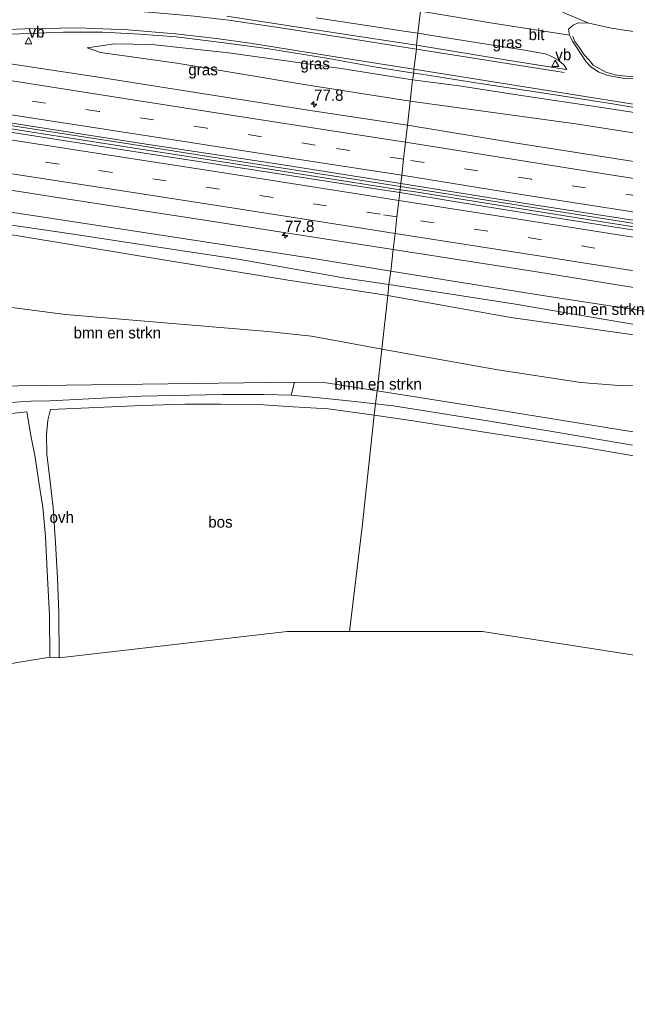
# Model space of a CAD drawing. Header units: millimetres. Extents: x 180000 to 190000, y 466229 to 468626.
# Tile 189 of 202: x 189289 to 189422, y 466269 to 466486. Entities that reach past the tile are written whole.
import ezdxf
from ezdxf.enums import TextEntityAlignment as Align

# ---------------------------------------------------------------- set-up
doc = ezdxf.new("R2010")
doc.units = ezdxf.units.MM
doc.linetypes.add('39strp', pattern=[12, 3, -9])
for name, color, linetype, lineweight in [('af-bs-rasterhekwerk', 8, 'hekwerk', 18), ('as-bs-kilometr', 13, 'Continuous', 18), ('bp-b5-bomenstruiken', 93, 'Continuous', 18), ('bp-b5-bos', 93, 'Continuous', 18), ('bp-b5-grasland', 93, 'Continuous', 18), ('gr-bs-geleiderail', 213, 'geleiderail', 18), ('gw-bs-insteekwatergang', 93, 'Continuous', 18), ('gw-bs-kruinlijn', 93, 'Continuous', 18), ('gw-bs-teenlijn', 93, 'Continuous', 18), ('kd-bs-opnamedtmgrens', 173, 'Continuous', 18), ('mk-bs-39streep 0.15', 8, '39strp', 18), ('mk-bs-streep 0.15', 8, 'Continuous', 18), ('og-bs-hulpgeometrie', 53, 'Continuous', 18), ('vh-b5-verh_soort', 8, 'Continuous', 18), ('wh-bs-greppel', 133, 'greppel', 18), ('wm-bs-overig', 8, 'Continuous', 18), ('wm-bs-verkeersbord', 8, 'Continuous', 18)]:
    doc.layers.add(name, color=color, linetype=linetype, lineweight=lineweight)
doc.styles.add('rtw_iso', font='iso-rtw.shx')
doc.linetypes.add('geleiderail', pattern='A,2,-1,[175,RTW.shx,S=0.5,R=0,X=0,Y=0],-1', length=4)
doc.linetypes.add('greppel', pattern='A,25.5,-0.01,[14,RTW.shx,S=1,R=0,X=0,Y=0],1,[14,RTW.shx,S=1,R=0,X=0,Y=0],1,[14,RTW.shx,S=1,R=0,X=0,Y=0],1,[14,RTW.shx,S=1,R=0,X=0,Y=0],1,[14,RTW.shx,S=1,R=0,X=0,Y=0],0.5,-0.01', length=30.02)
doc.linetypes.add('hekwerk', pattern='A,7,-1.5,[1,RTW.shx,S=0.75,R=0,X=0,Y=0],-1.5', length=10)

# ---------------------------------------------------------------- blocks, each defined once
blk = doc.blocks.new('verkeersbord')
for p, q in [((0, 0.75), (-0.75, -0.625)), ((0.75, -0.625), (0, 0.75)), ((-0.75, -0.625), (0.75, -0.625))]:
    blk.add_line(p, q)
blk = doc.blocks.new('dtbattr')
at = {"style": 'rtw_iso'}
blk.add_attdef('TAG', (0.59, 0.87), '', height=2.5, dxfattribs=at)
blk = doc.blocks.new('dtbattr-r')
at = {"style": 'rtw_iso'}
blk.add_attdef('TAG', text='', height=2.5, dxfattribs=at).set_placement((0, 0), align=Align.MIDDLE_CENTER)
blk = doc.blocks.new('d33az_ACAD_1_FMEBLOCK36')
at = {"layer": 'bp-b5-grasland'}
for points in [[(-76.78, 18.52, 41.4), (-53.14, 14.58, 41.43), (-52.48, 14.63, 41.44), (-42.25, 12.83, 41.52), (-21.76, 9.58, 41.56), (-2.88, 6.55, 41.7), (1.98, 5.83, 41.72), (3.31, 5.77, 41.68), (4.26, 5.85, 41.68), (5.72, 6.05, 41.66), (6.93, 6.36, 41.64), (8.41, 7, 41.63), (9.97, 7.83, 41.62), (13.89, 10.21, 41.58), (15.83, 11.67, 41.52), (18.92, 13.7, 41.5), (21.38, 14.66, 41.48), (23.68, 15.05, 41.44), (25.76, 15.13, 41.43), (27.65, 14.96, 41.39), (28.77, 14.73, 41.35), (27.95, 11.05, 41.39), (30.59, 10.53, 41.39), (31.32, 14.17, 41.25), (31.79, 14.06, 41.22), (39.06, 11.2, 41.2), (50.36, 6.69, 41.12), (62.85, 1.88, 41.07), (74.25, -2.68, 41.02), (86.5, -7.39, 40.98), (102.02, -13.57, 41.04), (121.19, -21.1, 41.04), (120.23, -25.18, 41.13), (113.52, -24.05, 41.11), (91.57, -20.51, 41.09), (63.2, -15.88, 41.12), (30.9, -10.69, 41.14), (8.69, -7.13, 41.07), (-23.5, -1.96, 41.06), (-48.69, 2.06, 41.04), (-72.62, 5.9, 41.06), (-97.52, 9.75, 41.06), (-121.19, 13.68, 41.1), (-120.59, 18.95, 40.86), (-83.52, 13.86, 40.87), (-61.09, 10.34, 40.82), (-42.05, 7.28, 40.8), (-23.12, 4.44, 40.81), (-7.89, 2.16, 40.77), (3.02, 0.67, 40.82), (15.12, -0.56, 40.79), (22.8, -1.52, 40.86), (29.5, -1.37, 41.02), (36.86, -0.92, 41.02), (38.47, 0.22, 41.03), (38.79, 2.22, 41.07), (38.4, 3.04, 41.23), (26.12, 5.31, 41.28), (19.85, 5.17, 41.25), (13.72, 5.29, 41.25), (4.98, 5.26, 41.6), (-9.33, 6.63, 41.59), (-25.37, 9.18, 41.52), (-44.24, 12.27, 41.45), (-60.03, 14.76, 41.33), (-78.8, 17.66, 41.38), (-96.55, 20.31, 41.39), (-109.76, 22.36, 41.35), (-120.05, 23.69, 41.4), (-119.78, 25.18, 41.42), (-118.06, 24.94, 41.33), (-107.01, 23.19, 41.35), (-90.06, 20.56, 41.38)], [(86.07, -14.54, 41.09), (88.77, -14.61, 41.06), (89.32, -12.7, 40.98), (88.47, -11.52, 40.94), (85.84, -10.38, 40.9), (79.04, -8.45, 40.89), (75.66, -7.56, 40.9), (71.97, -5.74, 40.91), (62.82, -2.78, 41.09), (61.64, -4.09, 41.11), (61.6, -4.31, 41.11), (61.89, -6.22, 41.12), (65.82, -8.82, 41.01), (69.96, -10.46, 40.96), (73.79, -11.24, 40.99), (78.4, -12.22, 40.99)]]:
    blk.add_polyline3d(points, close=True, dxfattribs=at)
blk = doc.blocks.new('hecto')
for p, q in [((0, 0.625), (-0.625, 0)), ((0, -0.625), (0, 0.625)), ((-0.625, 0), (0.625, 0)), ((0.625, 0), (0, -0.625))]:
    blk.add_line(p, q)

msp = doc.modelspace()

# ---------------------------------------------------------------- linework, layer by layer
at = {"layer": 'af-bs-rasterhekwerk'}
for points in [[(189367.49, 466404.12, 44.39), (189355.86, 466405.96, 44.53), (189349.25, 466406.05, 44.73), (189326.96, 466405.75, 44.98), (189293.33, 466405.32, 45.58), (189267.79, 466404.99, 45.9)], [(189367.49, 466404.12, 44.39), (189390.31, 466400.51, 44.12), (189423.06, 466395.28, 44.09), (189447.7, 466391.34, 44.36), (189471.54, 466387.5, 45), (189493.56, 466384.01, 45.06), (189513.05, 466380.87, 44.26), (189526.95, 466378.63, 44), (189549.53, 466374.95, 43.74)]]:
    msp.add_polyline3d(points, dxfattribs=at)
at = {"layer": 'bp-b5-bomenstruiken'}
for points in [[(189282.31, 466441.36, 40.53), (189300.04, 466438.82, 40.57), (189318.76, 466435.96, 40.5), (189336.84, 466433.22, 40.7), (189360.5, 466429.05, 40.43), (189370.13, 466427.66, 40.49), (189369.9, 466425.22, 40.82), (189347.42, 466428.65, 40.85), (189314.04, 466434.07, 40.83), (189288.29, 466438.36, 40.89)], [(189288.29, 466438.36, 40.89), (189314.04, 466434.07, 40.83), (189347.42, 466428.65, 40.85), (189369.9, 466425.22, 40.82), (189368.55, 466413.38, 44.19), (189359.88, 466414.94, 44.41), (189353.01, 466416.24, 44.42), (189343.41, 466417.28, 44.1), (189298.74, 466421.03, 44.9), (189281.78, 466423.22, 45.2)], [(189423.06, 466395.28, 44.09), (189390.31, 466400.51, 44.12), (189367.49, 466404.12, 44.39), (189368.55, 466413.38, 44.19), (189394.12, 466408.8, 43.55), (189412.47, 466405.99, 43.54), (189421.77, 466405.22, 43.51), (189425.76, 466405.34, 43.46)], [(189423.88, 466392.17, 43.96), (189407.46, 466394.92, 43.96), (189391.87, 466397.51, 44.05), (189379.87, 466399.41, 44.12), (189371.07, 466400.83, 44.22), (189367.17, 466401.27, 44.29), (189367.49, 466404.12, 44.39), (189390.31, 466400.51, 44.12), (189423.06, 466395.28, 44.09)]]:
    msp.add_polyline3d(points, dxfattribs=at)
for points in [[(189449.99, 466414.98, 40.33), (189451.2, 466412.67, 40.89), (189397, 466420.31, 40.83), (189369.9, 466425.22, 40.82), (189370.13, 466427.66, 40.49), (189398.05, 466423.27, 40.5), (189424.26, 466418.81, 40.36)], [(189368.55, 466413.38, 44.19), (189367.49, 466404.12, 44.39), (189355.86, 466405.96, 44.53), (189349.25, 466406.05, 44.73), (189326.96, 466405.75, 44.98), (189293.33, 466405.32, 45.58), (189267.79, 466404.99, 45.9), (189238.23, 466416.15, 45.49), (189239.56, 466421.49, 45.55), (189240.2, 466424.96, 45.56), (189240.27, 466425.65, 45.27), (189250.95, 466425.82, 45.17), (189281.78, 466423.22, 45.2), (189298.74, 466421.03, 44.9), (189343.41, 466417.28, 44.1), (189353.01, 466416.24, 44.42), (189359.88, 466414.94, 44.41)], [(189464.66, 466406.76, 41.08), (189473.07, 466405.35, 41.35), (189476.29, 466404.32, 41.46), (189480.01, 466401.85, 42.06), (189480.23, 466400.5, 43.05), (189482.43, 466396.14, 44.61), (189483.7, 466394.65, 44.98), (189469.77, 466397.49, 44.65), (189459.66, 466400.39, 44.25), (189451.84, 466402.84, 44.08), (189445.82, 466405.35, 43.95), (189440.62, 466406.25, 43.9), (189435.75, 466406.17, 43.81), (189431.22, 466405.88, 43.46), (189425.76, 466405.34, 43.46), (189421.77, 466405.22, 43.51), (189412.47, 466405.99, 43.54), (189394.12, 466408.8, 43.55), (189368.55, 466413.38, 44.19), (189369.9, 466425.22, 40.82), (189397, 466420.31, 40.83), (189451.2, 466412.67, 40.89), (189455.57, 466410.51, 40.87), (189460.64, 466408.38, 40.95)], [(189367.49, 466404.12, 44.39), (189367.17, 466401.27, 44.29), (189362.59, 466401.8, 44.38), (189355.52, 466402.56, 44.42), (189348.54, 466403.19, 44.43), (189349.25, 466406.05, 44.73), (189355.86, 466405.96, 44.53)]]:
    msp.add_polyline3d(points, close=True, dxfattribs=at)
at = {"layer": 'bp-b5-bos'}
for points in [[(189295.28, 466345.34, 45.92), (189262.24, 466339.92, 46.81), (189259.65, 466361.89, 46.46), (189259.26, 466367.23, 46.46), (189259.18, 466370.74, 46.48), (189259.46, 466374.52, 46.48), (189260.11, 466378.78, 46.29), (189260.9, 466383.4, 46.31), (189262.13, 466389.47, 46.13), (189263.12, 466392.73, 46.15), (189263.98, 466394.61, 46.15), (189264.98, 466396.02, 45.9), (189274.54, 466397.65, 45.76), (189276.54, 466397.92, 45.74), (189276.91, 466397.96, 45.73), (189282.65, 466398.73, 45.67), (189290.2, 466399.53, 45.51), (189291.13, 466394.29, 45.63), (189292.1, 466389.49, 45.62), (189292.89, 466383.96, 45.92), (189293.74, 466378.48, 46), (189294.38, 466371.99, 45.86), (189294.75, 466364.3, 45.76), (189295.26, 466354.56, 45.81)], [(189347.65, 466350.99, 44.88), (189297.37, 466345.18, 45.92), (189297.32, 466355.07, 45.85), (189297.02, 466362.76, 45.67), (189296.58, 466370.61, 45.69), (189296.03, 466378.3, 45.86), (189295.27, 466384.75, 45.86), (189294.66, 466390.15, 45.63), (189294.55, 466394.41, 45.61), (189294.85, 466397.67, 45.54), (189295.44, 466400.03, 45.54), (189315.65, 466400.89, 45.04), (189325.12, 466401.2, 44.75), (189332.99, 466401.21, 44.67), (189341.36, 466401.16, 44.34), (189348.96, 466400.65, 44.31), (189356.71, 466400.14, 44.17), (189364.22, 466399.14, 44.09), (189366.88, 466398.75, 44.08), (189364.2, 466374.11, 44.23), (189361.43, 466351, 44.81)]]:
    msp.add_polyline3d(points, close=True, dxfattribs=at)
msp.add_polyline3d([(189459.17, 466340.33, 44.62), (189390.77, 466351.02, 44.65), (189361.43, 466351, 44.81), (189364.2, 466374.11, 44.23), (189366.88, 466398.75, 44.08), (189375.45, 466397.53, 44.02), (189391.63, 466394.95, 43.9), (189412.9, 466391.72, 43.91), (189433.62, 466388.21, 44.1)], dxfattribs=at)
at = {"layer": 'bp-b5-grasland'}
for points in [[(189372.72, 466449.95, 41.34), (189372.49, 466447.91, 41.3), (189367.12, 466448.72, 41.3), (189341.14, 466452.83, 41.3), (189313.31, 466457.07, 41.32), (189284.73, 466461.52, 41.31), (189251.53, 466466.66, 41.32), (189223.11, 466470.95, 41.41), (189196.69, 466475.11, 41.46), (189170.16, 466478.87, 41.54), (189140.62, 466483.36, 41.7), (189114.9, 466487.25, 41.74), (189084.7, 466491.74, 41.91), (189054.69, 466496.25, 42.09), (189054.46, 466498.33, 42.13), (189076.96, 466495.03, 41.97), (189109.93, 466490.29, 41.88), (189135.04, 466486.39, 41.75), (189172.92, 466480.89, 41.62), (189219.32, 466473.54, 41.44), (189253.16, 466468.41, 41.36), (189286.07, 466463.43, 41.32), (189316.53, 466458.63, 41.3), (189345.84, 466454.2, 41.33)], [(189424.17, 466473.09, 41.56), (189422.62, 466473.04, 41.55), (189420.46, 466473.37, 41.55), (189418.45, 466473.74, 41.55), (189416.41, 466474.51, 41.51), (189414.61, 466475.75, 41.54), (189413.6, 466476.76, 41.58), (189410.65, 466481.34, 41.66), (189409.92, 466482.66, 41.67), (189409.77, 466483.97, 41.67), (189410.76, 466484.87, 41.66), (189411.89, 466485.4, 41.64), (189414.23, 466485.35, 41.66), (189419.19, 466484.24, 41.62), (189422.03, 466483.76, 41.6), (189424.18, 466483.5, 41.6), (189434.79, 466482.01, 41.62), (189439.01, 466481.33, 41.63), (189439.38, 466480.9, 41.64), (189436.01, 466478.45, 41.68), (189432.25, 466475.74, 41.64), (189430.34, 466474.62, 41.62), (189428.68, 466473.88, 41.61), (189426.42, 466473.32, 41.6)], [(189408.74, 466476.11, 41.54), (189409.33, 466475.09, 41.52), (189408.75, 466475.19, 41.52), (189396.73, 466477.06, 41.52), (189376.2, 466480.46, 41.52), (189376.5, 466483.09, 41.63), (189379.61, 466482.63, 41.61), (189399.55, 466479.44, 41.57), (189404.61, 466478.53, 41.56), (189406.04, 466477.93, 41.58), (189407.62, 466477.05, 41.55)], [(189375.33, 466472.82, 41.4), (189374.79, 466468.08, 40.86), (189351.38, 466471.82, 40.92), (189323.29, 466476.46, 40.79), (189306.47, 466478.83, 40.87), (189303.51, 466479.88, 40.96), (189309.57, 466480.73, 41.05), (189317.82, 466480.58, 41.13), (189334.74, 466478.81, 41.27), (189359.6, 466475.33, 41.38)], [(189507.24, 466451.52, 41.08), (189518.17, 466447.61, 40.86), (189510.49, 466448.57, 40.79), (189498.39, 466449.8, 40.82), (189487.48, 466451.29, 40.77), (189472.26, 466453.57, 40.81), (189453.32, 466456.41, 40.8), (189434.28, 466459.48, 40.82), (189411.86, 466462.99, 40.87), (189374.79, 466468.08, 40.86), (189375.33, 466472.82, 41.4), (189385.61, 466471.49, 41.35), (189398.83, 466469.44, 41.39), (189416.57, 466466.79, 41.38), (189435.34, 466463.89, 41.33), (189451.13, 466461.4, 41.45), (189470.01, 466458.32, 41.52), (189486.04, 466455.76, 41.59), (189500.36, 466454.39, 41.6)], [(189370.51, 466430.57, 40.93), (189370.13, 466427.66, 40.49), (189360.5, 466429.05, 40.43), (189336.84, 466433.22, 40.7), (189318.76, 466435.96, 40.5), (189300.04, 466438.82, 40.57), (189282.31, 466441.36, 40.53), (189259.77, 466445.25, 40.58), (189250.31, 466446.76, 40.63), (189229.41, 466449.7, 40.65), (189210.83, 466452.45, 40.67), (189187.57, 466455.67, 40.84), (189161.24, 466460.01, 40.96), (189158.05, 466460.55, 41.15), (189158.13, 466461.22, 41.16), (189158.44, 466461.59, 41.16), (189159.22, 466461.9, 41.18), (189163.04, 466461.61, 41.17), (189173.45, 466460.66, 41.17), (189187.89, 466458.58, 41.1), (189243.26, 466450.05, 41.01), (189292.49, 466442.7, 40.99), (189353.45, 466433.33, 40.93)], [(189663.01, 466403.14, 41.28), (189662.92, 466400.99, 41.3), (189631.15, 466406.21, 41.28), (189591.92, 466412.76, 41.3), (189560.03, 466417.93, 41.29), (189529.66, 466422.86, 41.21), (189492.98, 466428.74, 41.24), (189465.45, 466433.14, 41.26), (189436.97, 466437.67, 41.23), (189404.6, 466442.73, 41.22), (189384.06, 466446, 41.21), (189372.49, 466447.91, 41.3), (189372.72, 466449.95, 41.34), (189402.1, 466445.21, 41.27), (189431.11, 466440.71, 41.25), (189457.98, 466436.38, 41.27), (189490.57, 466431.21, 41.26), (189521.3, 466426.29, 41.26), (189553.02, 466421.19, 41.28), (189591.66, 466414.97, 41.25), (189633.51, 466407.97, 41.26)]]:
    msp.add_polyline3d(points, close=True, dxfattribs=at)
for points in [[(189354.04, 466486.54, 41.63), (189373.95, 466483.48, 41.61), (189376.5, 466483.09, 41.63), (189376.2, 466480.46, 41.52), (189352.97, 466484.02, 41.6), (189334.33, 466486.84, 41.51)], [(189286.86, 466482.88, 41.02), (189298.29, 466483.32, 41), (189306.99, 466483.34, 41.05), (189315.06, 466482.92, 41.2), (189323.21, 466482.29, 41.32), (189333.2, 466481.09, 41.39), (189343.21, 466479.72, 41.42), (189356.82, 466477.54, 41.43), (189367.32, 466475.59, 41.41), (189375.59, 466474.31, 41.42), (189375.33, 466472.82, 41.4), (189359.6, 466475.33, 41.38), (189334.74, 466478.81, 41.27), (189317.82, 466480.58, 41.13), (189309.57, 466480.73, 41.05), (189303.51, 466479.88, 40.96), (189306.47, 466478.83, 40.87), (189323.29, 466476.46, 40.79), (189351.38, 466471.82, 40.92), (189374.79, 466468.08, 40.86), (189374.19, 466462.81, 41.1), (189353.27, 466465.94, 41.05), (189328.81, 466469.79, 41.08), (189306.97, 466473.23, 41.08), (189286.1, 466476.39, 41.09)], [(189262.42, 466452.31, 41.1), (189296.07, 466447, 41.06), (189329.39, 466441.85, 41.05), (189358.25, 466437.35, 41.06), (189371.05, 466435.32, 41.06), (189370.51, 466430.57, 40.93), (189353.45, 466433.33, 40.93), (189292.49, 466442.7, 40.99), (189243.26, 466450.05, 41.01)], [(189692.76, 466377.9, 40.81), (189666.24, 466382.19, 40.8), (189637.7, 466387.05, 40.78), (189610.11, 466391.63, 40.77), (189584.84, 466395.45, 40.79), (189558.07, 466400.28, 40.73), (189516.69, 466407.34, 40.85), (189466.05, 466415.71, 40.93), (189403.98, 466425.17, 40.93), (189370.51, 466430.57, 40.93), (189371.05, 466435.32, 41.06), (189403.18, 466430.34, 40.95), (189431.42, 466425.79, 40.97), (189464.93, 466420.49, 41), (189490.68, 466416.38, 41.01), (189523.1, 466411.17, 41.01), (189551.98, 466406.46, 41.02), (189579.5, 466401.97, 41.07), (189610.1, 466396.91, 41.02), (189638.32, 466392.25, 40.97), (189665.19, 466387.82, 41), (189694.92, 466382.95, 41.03)], [(189424.26, 466418.81, 40.36), (189398.05, 466423.27, 40.5), (189370.13, 466427.66, 40.49), (189370.51, 466430.57, 40.93), (189403.98, 466425.17, 40.93), (189466.05, 466415.71, 40.93)], [(189267.79, 466404.99, 45.9), (189293.33, 466405.32, 45.58), (189326.96, 466405.75, 44.98), (189349.25, 466406.05, 44.73), (189348.54, 466403.19, 44.43), (189342.6, 466403.32, 44.46), (189333.4, 466403.31, 44.71), (189315.45, 466402.95, 44.99), (189295.32, 466401.93, 45.48), (189291.1, 466401.9, 45.56), (189286.58, 466401.57, 45.58)]]:
    msp.add_polyline3d(points, dxfattribs=at)
at = {"layer": 'gr-bs-geleiderail'}
for points in [[(188976.43, 466508.57, 43.33), (188991.59, 466506.35, 43.21), (189015.3, 466502.95, 43.06), (189043.1, 466498.88, 43.01), (189066.82, 466495.31, 42.76), (189099.89, 466490.19, 42.65), (189108.59, 466488.72, 42.63), (189111.13, 466488.31, 42.26), (189129.64, 466485.46, 42.28), (189138.17, 466484.31, 42.46), (189172.24, 466479.21, 42.32), (189176.81, 466478.33, 42.37), (189187.26, 466476.78, 42.4), (189208.37, 466473.84, 42.27), (189239.71, 466469.12, 42), (189279.64, 466463.11, 42.07), (189313.45, 466457.78, 41.98), (189343.75, 466453.07, 41.96), (189372.56, 466448.56, 41.98)], [(189372.64, 466449.23, 42.02), (189361, 466451.08, 41.99), (189337.25, 466454.79, 41.91), (189313.61, 466458.5, 41.98), (189288.53, 466462.42, 41.95), (189263.48, 466466.23, 42), (189235.84, 466470.39, 41.98), (189208.48, 466474.5, 42.27), (189200.86, 466475.89, 42.32), (189190.13, 466477.8, 42.37), (189177.15, 466479.84, 42.42), (189172.56, 466480.38, 42.46), (189166.03, 466481.48, 42.42), (189138.01, 466485.72, 42.59), (189134.02, 466486.4, 42.56), (189119.92, 466488.36, 42.57), (189102.26, 466490.64, 42.64), (189081.96, 466493.67, 42.53), (189058.35, 466497.31, 42.93), (189041.78, 466499.82, 42.99), (189022.09, 466502.7, 43.03), (189000.98, 466505.81, 43.28), (188976.52, 466509.34, 43.33)], [(189744.56, 466388.66, 42.08), (189737.45, 466389.91, 42.09), (189702.02, 466395.86, 42.09), (189665.14, 466401.98, 42.06), (189634.97, 466407.01, 41.85), (189600.67, 466412.65, 41.92), (189570.45, 466417.64, 41.91), (189541.49, 466422.32, 41.85), (189513.81, 466426.74, 41.86), (189487.32, 466430.99, 41.89), (189459.9, 466435.37, 41.83), (189433.13, 466439.71, 41.81), (189401.86, 466444.62, 41.84), (189372.64, 466449.23, 42.02)], [(189372.56, 466448.56, 41.98), (189375.44, 466448.15, 41.78), (189414.91, 466441.86, 41.86), (189443.94, 466437.22, 41.78), (189472.95, 466432.58, 42.03), (189507.12, 466427.11, 41.82), (189541.4, 466421.59, 41.82), (189569.11, 466417.19, 41.88), (189599.34, 466412.24, 41.87), (189636.2, 466406.15, 41.79), (189670.33, 466400.43, 42.07), (189706.03, 466394.47, 42.11), (189744.47, 466388.01, 42.07)]]:
    msp.add_polyline3d(points, dxfattribs=at)
at = {"layer": 'gw-bs-insteekwatergang'}
for points in [[(189369.9, 466425.22, 40.82), (189347.42, 466428.65, 40.85), (189314.04, 466434.07, 40.83), (189288.29, 466438.36, 40.89), (189259.01, 466443.04, 41.07), (189254.44, 466444.33, 41.07), (189216.15, 466449.97, 41.06), (189188.3, 466454.73, 41.06), (189161.9, 466458.74, 41.06)], [(189187.89, 466458.58, 41.1), (189243.26, 466450.05, 41.01), (189292.49, 466442.7, 40.99), (189353.45, 466433.33, 40.93), (189370.51, 466430.57, 40.93)], [(189370.51, 466430.57, 40.93), (189403.98, 466425.17, 40.93), (189466.05, 466415.71, 40.93), (189516.69, 466407.34, 40.85), (189558.07, 466400.28, 40.73)], [(189741.14, 466364.76, 40.89), (189704.85, 466371.55, 40.66), (189678.57, 466375.4, 40.84), (189648.09, 466380.23, 40.8), (189620.8, 466384.95, 40.77), (189596.53, 466388.41, 40.82), (189571.79, 466392.51, 40.82), (189547.94, 466396.57, 40.81), (189527.45, 466399.93, 40.74), (189502.29, 466404.13, 40.74), (189474.14, 466408.65, 40.8), (189451.2, 466412.67, 40.89), (189397, 466420.31, 40.83), (189369.9, 466425.22, 40.82)]]:
    msp.add_polyline3d(points, dxfattribs=at)
at = {"layer": 'gw-bs-kruinlijn'}
for points in [[(189375.33, 466472.82, 41.4), (189359.6, 466475.33, 41.38), (189334.74, 466478.81, 41.27), (189317.82, 466480.58, 41.13), (189309.57, 466480.73, 41.05), (189303.51, 466479.88, 40.96)], [(189375.33, 466472.82, 41.4), (189385.61, 466471.49, 41.35), (189398.83, 466469.44, 41.39), (189416.57, 466466.79, 41.38), (189435.34, 466463.89, 41.33), (189451.13, 466461.4, 41.45), (189470.01, 466458.32, 41.52), (189486.04, 466455.76, 41.59), (189500.36, 466454.39, 41.6), (189507.24, 466451.52, 41.08), (189518.17, 466447.61, 40.86)], [(189368.55, 466413.38, 44.19), (189359.88, 466414.94, 44.41), (189353.01, 466416.24, 44.42), (189343.41, 466417.28, 44.1), (189298.74, 466421.03, 44.9), (189281.78, 466423.22, 45.2), (189250.95, 466425.82, 45.17), (189240.27, 466425.65, 45.27)], [(189368.55, 466413.38, 44.19), (189394.12, 466408.8, 43.55), (189412.47, 466405.99, 43.54), (189421.77, 466405.22, 43.51), (189425.76, 466405.34, 43.46), (189431.22, 466405.88, 43.46), (189435.75, 466406.17, 43.81), (189440.62, 466406.25, 43.9), (189445.82, 466405.35, 43.95), (189451.84, 466402.84, 44.08), (189459.66, 466400.39, 44.25), (189469.77, 466397.49, 44.65), (189483.7, 466394.65, 44.98), (189492.86, 466392.76, 45.22), (189509.38, 466390.27, 44.79), (189517.94, 466389.18, 43.97), (189524.64, 466388.86, 43.95), (189527.04, 466388.98, 43.95), (189530.68, 466389.21, 43.9), (189533.61, 466389.39, 43.85), (189538.27, 466389.31, 43.6), (189543.81, 466388.58, 43.43), (189553.74, 466387.11, 43.26)]]:
    msp.add_polyline3d(points, dxfattribs=at)
at = {"layer": 'gw-bs-teenlijn'}
for points in [[(189303.51, 466479.88, 40.96), (189306.47, 466478.83, 40.87), (189323.29, 466476.46, 40.79), (189351.38, 466471.82, 40.92), (189374.79, 466468.08, 40.86)], [(189472.26, 466453.57, 40.81), (189453.32, 466456.41, 40.8), (189434.28, 466459.48, 40.82), (189411.86, 466462.99, 40.87), (189374.79, 466468.08, 40.86)]]:
    msp.add_polyline3d(points, dxfattribs=at)
at = {"layer": 'kd-bs-opnamedtmgrens'}
for points in [[(189361.43, 466351, 44.81), (189347.65, 466350.99, 44.88), (189297.37, 466345.18, 45.92), (189295.28, 466345.34, 45.92), (189262.24, 466339.92, 46.81), (189260.27, 466339.22, 46.77), (189259, 466338.82, 47.03), (189253.55, 466336.57, 47.22), (189227.97, 466328.46, 47.47), (189205.17, 466321.63, 48.04), (189186.5, 466326.96, 48.05), (189159.51, 466322.47, 48.07), (189158.47, 466322.39, 48.58), (189156.4, 466322.32, 48.58), (189118.03, 466316.56, 47.94), (189093.59, 466320.37, 48.16), (189084.42, 466321.84, 48.38)], [(189727.4, 466268.7, 56.59), (189726.39, 466269.21, 56.57), (189702.56, 466278.4, 53.11), (189677.4, 466286.37, 50.52), (189672.57, 466287.85, 50.29), (189663.34, 466290.81, 50), (189656.89, 466292.64, 49.78), (189646.58, 466295.83, 49.08), (189619.57, 466304.12, 47.82), (189556.06, 466323.12, 46.14), (189551.79, 466322.79, 46.04), (189549.44, 466322.61, 45.95), (189546.99, 466323.11, 46.07), (189538.86, 466324.66, 45.18), (189528.05, 466326.37, 44.96), (189516.3, 466328.34, 43.76), (189500.64, 466331.48, 44.53), (189496.39, 466332.43, 44.32), (189492.57, 466333.16, 44.62), (189480.21, 466336.2, 44.93), (189459.17, 466340.33, 44.62), (189390.77, 466351.02, 44.65), (189361.43, 466351, 44.81)]]:
    msp.add_polyline3d(points, dxfattribs=at)
at = {"layer": 'mk-bs-39streep 0.15'}
for points in [[(189373.33, 466455.27, 41.29), (189353.85, 466458.42, 41.3), (189330.03, 466462.11, 41.25), (189306.21, 466465.81, 41.27), (189282.33, 466469.54, 41.28), (189258.52, 466473.18, 41.28), (189234.61, 466476.87, 41.37), (189210.77, 466480.48, 41.45), (189175.01, 466485.9, 41.56), (189139.24, 466491.28, 41.69), (189115.42, 466494.88, 41.8), (189091.51, 466498.45, 41.88), (189055.69, 466503.8, 42.09), (189031.95, 466507.3, 42.21), (189008.21, 466510.75, 42.35), (188977.27, 466515.32, 42.51)], [(189371.87, 466442.53, 41.22), (189368.22, 466443.15, 41.23), (189344.6, 466446.81, 41.26), (189320.96, 466450.52, 41.25), (189297.34, 466454.19, 41.24), (189273.64, 466457.84, 41.29), (189249.98, 466461.51, 41.34), (189226.3, 466465.11, 41.36), (189202.6, 466468.7, 41.46), (189167.21, 466474.08, 41.53), (189119.98, 466481.18, 41.73), (189096.36, 466484.72, 41.83), (189072.64, 466488.24, 41.94), (189048.86, 466491.77, 42.07), (189025.28, 466495.25, 42.23), (189001.69, 466498.68, 42.38), (188975.66, 466502.48, 42.55)], [(189745.45, 466394.91, 41.27), (189734.75, 466396.69, 41.26), (189710.91, 466400.65, 41.25), (189687.11, 466404.62, 41.28), (189663.34, 466408.6, 41.25), (189639.54, 466412.55, 41.24), (189615.8, 466416.45, 41.26), (189591.95, 466420.34, 41.23), (189568.14, 466424.25, 41.24), (189544.4, 466428.12, 41.24), (189520.56, 466431.94, 41.21), (189496.71, 466435.74, 41.21), (189473.07, 466439.51, 41.22), (189449.1, 466443.3, 41.22), (189425.35, 466447.11, 41.21), (189401.59, 466450.85, 41.16), (189373.33, 466455.27, 41.29)], [(189743.62, 466382.11, 41.27), (189699.08, 466389.54, 41.25), (189648.84, 466397.92, 41.17), (189604.62, 466405.21, 41.23), (189569.21, 466411, 41.25), (189533.69, 466416.83, 41.23), (189498.29, 466422.53, 41.24), (189474.56, 466426.33, 41.24), (189439.26, 466431.97, 41.18), (189403.77, 466437.52, 41.19), (189371.87, 466442.53, 41.22)]]:
    msp.add_polyline3d(points, dxfattribs=at)
at = {"layer": 'mk-bs-streep 0.15'}
for points in [[(188976.79, 466511.5, 42.59), (188989.7, 466509.8, 42.51), (189008.66, 466506.99, 42.43), (189032.86, 466503.42, 42.26), (189058.66, 466499.63, 42.14), (189085.12, 466495.7, 41.98), (189111.91, 466491.68, 41.85), (189138.6, 466487.65, 41.76), (189170.72, 466482.85, 41.63), (189195.39, 466479.11, 41.54), (189218.9, 466475.55, 41.48), (189242.91, 466471.9, 41.44), (189266.84, 466468.2, 41.33), (189290.58, 466464.52, 41.32), (189325.88, 466459.06, 41.33), (189348.92, 466455.47, 41.33), (189372.93, 466451.79, 41.34)], [(189372.28, 466446.14, 41.22), (189364.98, 466447.38, 41.25), (189333.69, 466452.25, 41.25), (189299.88, 466457.52, 41.24), (189262.38, 466463.31, 41.29), (189227.36, 466468.66, 41.33), (189199.8, 466472.85, 41.43), (189167.47, 466477.76, 41.58), (189139.23, 466482, 41.71), (189120.72, 466484.77, 41.72), (189097.32, 466488.27, 41.84), (189073.26, 466491.86, 41.97), (189049.59, 466495.4, 42.09), (189025.99, 466498.9, 42.25), (189002.22, 466502.36, 42.41), (188976.12, 466506.11, 42.57)], [(189371.46, 466438.9, 41.13), (189363.19, 466440.21, 41.14), (189337.4, 466444.23, 41.12), (189310.79, 466448.35, 41.13), (189276.82, 466453.64, 41.16), (189252.6, 466457.38, 41.22), (189226.8, 466461.31, 41.24), (189201.26, 466465.17, 41.34), (189164.47, 466470.71, 41.46), (189135.43, 466475.08, 41.61), (189108.48, 466479.18, 41.68), (189073.27, 466484.4, 41.87), (189048.98, 466488.03, 41.96), (189025.91, 466491.42, 42.08), (189001.68, 466494.98, 42.26), (188975.19, 466498.73, 42.44)], [(189376.2, 466479.59, 41.48), (189361.32, 466481.93, 41.53), (189345.26, 466484.45, 41.49), (189334.81, 466485.98, 41.44), (189327.16, 466486.89, 41.39), (189320.59, 466487.49, 41.35), (189312.52, 466488.1, 41.28), (189306.12, 466488.47, 41.26), (189302.02, 466488.67, 41.23)], [(189373.76, 466459.05, 41.15), (189356.13, 466461.8, 41.16), (189315.03, 466468.17, 41.18), (189283.58, 466473.09, 41.15), (189245.91, 466478.87, 41.29), (189221.3, 466482.6, 41.33), (189201.93, 466485.54, 41.4)], [(189202.03, 466485.82, 41.39), (189210.58, 466484.76, 41.35), (189218.96, 466483.98, 41.31), (189227.2, 466483.47, 41.24), (189235.92, 466483.11, 41.18), (189242.57, 466483.02, 41.18), (189252.13, 466482.97, 41.14), (189261.27, 466483.11, 41.1), (189275.21, 466483.48, 41.1), (189289.76, 466484.09, 41.06), (189301.5, 466484.28, 41.04), (189312.51, 466483.84, 41.19), (189323.04, 466483, 41.3), (189332.07, 466481.95, 41.33), (189339.47, 466480.9, 41.42), (189355.53, 466478.37, 41.44), (189375.6, 466475.17, 41.42)], [(189408.75, 466474.45, 41.52), (189376.2, 466479.59, 41.48)], [(189442, 466464.52, 41.44), (189426.39, 466467.08, 41.41), (189401.89, 466470.96, 41.43), (189375.6, 466475.17, 41.42)], [(189673.98, 466410.53, 41.18), (189646.28, 466415.14, 41.17), (189620.23, 466419.41, 41.17), (189589.29, 466424.52, 41.15), (189544.87, 466431.73, 41.17), (189513.86, 466436.76, 41.12), (189486.75, 466441.09, 41.16), (189461.92, 466445.03, 41.16), (189437.26, 466448.96, 41.12), (189415.75, 466452.35, 41.11), (189373.76, 466459.05, 41.15)], [(189372.93, 466451.79, 41.34), (189397.93, 466447.74, 41.21), (189433.31, 466442.18, 41.24), (189460.79, 466437.82, 41.26), (189496.7, 466432.13, 41.22), (189528.94, 466426.94, 41.26), (189564.5, 466421.2, 41.29), (189600.2, 466415.38, 41.26), (189623.96, 466411.46, 41.23), (189659.58, 466405.57, 41.24), (189693.78, 466399.81, 41.3), (189719.07, 466395.55, 41.3), (189744.94, 466391.28, 41.3)], [(189744.15, 466385.77, 41.27), (189711.92, 466391.11, 41.28), (189676.13, 466397.1, 41.28), (189643.59, 466402.54, 41.23), (189613.37, 466407.54, 41.28), (189579.85, 466413.02, 41.25), (189544.21, 466418.83, 41.24), (189503.15, 466425.46, 41.22), (189475.23, 466429.95, 41.27), (189439.91, 466435.59, 41.23), (189404.37, 466441.17, 41.24), (189372.28, 466446.14, 41.22)], [(189743.1, 466378.43, 41.18), (189724.95, 466381.49, 41.15), (189704.02, 466384.98, 41.12), (189675.91, 466389.65, 41.14), (189650.33, 466393.94, 40.97), (189625, 466398.12, 40.99), (189596.62, 466402.81, 41.01), (189567.25, 466407.62, 41.13), (189540.27, 466412, 41.14), (189513.34, 466416.37, 41.13), (189485.81, 466420.79, 41.14), (189458.92, 466425.11, 41.11), (189430.26, 466429.66, 41.1), (189403.62, 466433.85, 41.1), (189371.46, 466438.9, 41.13)]]:
    msp.add_polyline3d(points, dxfattribs=at)
at = {"layer": 'og-bs-hulpgeometrie'}
msp.add_polyline3d([(189361.43, 466351, 44.81), (189364.2, 466374.11, 44.23), (189366.88, 466398.75, 44.08), (189367.17, 466401.27, 44.29), (189367.49, 466404.12, 44.39), (189368.55, 466413.38, 44.19), (189369.9, 466425.22, 40.82), (189370.13, 466427.66, 40.49), (189370.51, 466430.57, 40.93), (189371.05, 466435.32, 41.06), (189371.46, 466438.9, 41.13), (189371.87, 466442.53, 41.22), (189372.28, 466446.14, 41.22), (189372.49, 466447.91, 41.3), (189372.72, 466449.95, 41.34), (189372.93, 466451.79, 41.34), (189373.33, 466455.27, 41.29), (189373.76, 466459.05, 41.15), (189374.19, 466462.81, 41.1), (189374.79, 466468.08, 40.86), (189375.33, 466472.82, 41.4), (189375.59, 466474.31, 41.42), (189375.6, 466475.17, 41.42), (189376.2, 466479.59, 41.48), (189376.2, 466480.46, 41.52), (189376.5, 466483.09, 41.63), (189377.05, 466487.96, 41.73)], dxfattribs=at)
at = {"layer": 'vh-b5-verh_soort'}
msp.add_polyline3d([(189412.45, 466486.03, 41.6), (189414.23, 466485.35, 41.66), (189411.89, 466485.4, 41.64), (189410.76, 466484.87, 41.66), (189409.77, 466483.97, 41.67), (189409.92, 466482.66, 41.67), (189392.55, 466485.38, 41.69), (189377.05, 466487.96, 41.73), (189379.04, 466498.44, 41.62), (189392.71, 466496.32, 41.59), (189397.08, 466495.64, 41.49), (189397.99, 466495.47, 41.49), (189399.27, 466495.26, 41.5), (189398.59, 466490.23, 41.65), (189405.12, 466489.17, 41.63), (189406.28, 466488.92, 41.62), (189408.89, 466487.57, 41.62)], close=True, dxfattribs=at)
for points in [[(189424.18, 466483.5, 41.6), (189422.03, 466483.76, 41.6), (189419.19, 466484.24, 41.62), (189414.23, 466485.35, 41.66), (189412.45, 466486.03, 41.6), (189408.89, 466487.57, 41.62), (189406.28, 466488.92, 41.62), (189405.12, 466489.17, 41.63), (189398.59, 466490.23, 41.65), (189399.27, 466495.26, 41.5), (189401.52, 466494.88, 41.51), (189402.58, 466495.03, 41.53), (189404.34, 466495.81, 41.53), (189404.78, 466496.24, 41.53), (189405.36, 466497.16, 41.57), (189407.92, 466493.91, 41.53), (189425.33, 466491.16, 41.56)], [(189114.9, 466487.25, 41.74), (189140.62, 466483.36, 41.7), (189170.16, 466478.87, 41.54), (189196.69, 466475.11, 41.46), (189223.11, 466470.95, 41.41), (189251.53, 466466.66, 41.32), (189284.73, 466461.52, 41.31), (189313.31, 466457.07, 41.32), (189341.14, 466452.83, 41.3), (189367.12, 466448.72, 41.3), (189372.49, 466447.91, 41.3), (189372.28, 466446.14, 41.22), (189371.87, 466442.53, 41.22), (189371.46, 466438.9, 41.13), (189371.05, 466435.32, 41.06), (189358.25, 466437.35, 41.06), (189329.39, 466441.85, 41.05), (189296.07, 466447, 41.06), (189262.42, 466452.31, 41.1), (189228.62, 466457.34, 41.15), (189193.84, 466462.7, 41.26), (189159.33, 466467.87, 41.39), (189119.95, 466473.88, 41.54), (189086.65, 466478.86, 41.63)], [(189334.33, 466486.84, 41.51), (189352.97, 466484.02, 41.6), (189376.2, 466480.46, 41.52), (189376.2, 466479.59, 41.48), (189375.6, 466475.17, 41.42), (189375.59, 466474.31, 41.42), (189367.32, 466475.59, 41.41), (189356.82, 466477.54, 41.43), (189343.21, 466479.72, 41.42), (189333.2, 466481.09, 41.39), (189323.21, 466482.29, 41.32), (189315.06, 466482.92, 41.2), (189306.99, 466483.34, 41.05), (189298.29, 466483.32, 41), (189286.86, 466482.88, 41.02)], [(189377.05, 466487.96, 41.73), (189376.5, 466483.09, 41.63), (189373.95, 466483.48, 41.61), (189354.04, 466486.54, 41.63)], [(189442.24, 466463.71, 41.43), (189418.59, 466467.65, 41.4), (189405.31, 466469.69, 41.38), (189388.37, 466472.32, 41.35), (189377.31, 466474.07, 41.33), (189375.59, 466474.31, 41.42), (189375.6, 466475.17, 41.42), (189376.2, 466479.59, 41.48), (189376.2, 466480.46, 41.52), (189396.73, 466477.06, 41.52), (189408.75, 466475.19, 41.52), (189409.33, 466475.09, 41.52), (189408.74, 466476.11, 41.54), (189407.62, 466477.05, 41.55), (189406.04, 466477.93, 41.58), (189404.61, 466478.53, 41.56), (189399.55, 466479.44, 41.57), (189379.61, 466482.63, 41.61), (189376.5, 466483.09, 41.63), (189377.05, 466487.96, 41.73), (189392.55, 466485.38, 41.69), (189409.92, 466482.66, 41.67), (189410.65, 466481.34, 41.66), (189413.6, 466476.76, 41.58), (189414.61, 466475.75, 41.54), (189416.41, 466474.51, 41.51), (189418.45, 466473.74, 41.55), (189420.46, 466473.37, 41.55), (189422.62, 466473.04, 41.55)], [(189286.1, 466476.39, 41.09), (189306.97, 466473.23, 41.08), (189328.81, 466469.79, 41.08), (189353.27, 466465.94, 41.05), (189374.19, 466462.81, 41.1), (189373.76, 466459.05, 41.15), (189373.33, 466455.27, 41.29), (189372.93, 466451.79, 41.34), (189372.72, 466449.95, 41.34), (189345.84, 466454.2, 41.33), (189316.53, 466458.63, 41.3), (189286.07, 466463.43, 41.32)], [(189431.11, 466440.71, 41.25), (189402.1, 466445.21, 41.27), (189372.72, 466449.95, 41.34), (189372.93, 466451.79, 41.34), (189373.33, 466455.27, 41.29), (189373.76, 466459.05, 41.15), (189374.19, 466462.81, 41.1), (189397.85, 466458.88, 41.06), (189422.75, 466455.03, 41.06)], [(189431.42, 466425.79, 40.97), (189403.18, 466430.34, 40.95), (189371.05, 466435.32, 41.06), (189371.46, 466438.9, 41.13), (189371.87, 466442.53, 41.22), (189372.28, 466446.14, 41.22), (189372.49, 466447.91, 41.3), (189384.06, 466446, 41.21), (189404.6, 466442.73, 41.22), (189436.97, 466437.67, 41.23)], [(189286.58, 466401.57, 45.58), (189291.1, 466401.9, 45.56), (189295.32, 466401.93, 45.48), (189315.45, 466402.95, 44.99), (189333.4, 466403.31, 44.71), (189342.6, 466403.32, 44.46), (189348.54, 466403.19, 44.43), (189355.52, 466402.56, 44.42), (189362.59, 466401.8, 44.38), (189367.17, 466401.27, 44.29), (189366.88, 466398.75, 44.08), (189364.22, 466399.14, 44.09), (189356.71, 466400.14, 44.17), (189348.96, 466400.65, 44.31), (189341.36, 466401.16, 44.34), (189332.99, 466401.21, 44.67), (189325.12, 466401.2, 44.75), (189315.65, 466400.89, 45.04), (189295.44, 466400.03, 45.54), (189294.85, 466397.67, 45.54), (189294.55, 466394.41, 45.61), (189294.66, 466390.15, 45.63), (189295.27, 466384.75, 45.86), (189296.03, 466378.3, 45.86), (189296.58, 466370.61, 45.69), (189297.02, 466362.76, 45.67), (189297.32, 466355.07, 45.85), (189297.37, 466345.18, 45.92), (189295.28, 466345.34, 45.92), (189295.26, 466354.56, 45.81), (189294.75, 466364.3, 45.76), (189294.38, 466371.99, 45.86), (189293.74, 466378.48, 46), (189292.89, 466383.96, 45.92), (189292.1, 466389.49, 45.62), (189291.13, 466394.29, 45.63), (189290.2, 466399.53, 45.51), (189282.65, 466398.73, 45.67)], [(189433.62, 466388.21, 44.1), (189412.9, 466391.72, 43.91), (189391.63, 466394.95, 43.9), (189375.45, 466397.53, 44.02), (189366.88, 466398.75, 44.08), (189367.17, 466401.27, 44.29), (189371.07, 466400.83, 44.22), (189379.87, 466399.41, 44.12), (189391.87, 466397.51, 44.05), (189407.46, 466394.92, 43.96), (189423.88, 466392.17, 43.96)]]:
    msp.add_polyline3d(points, dxfattribs=at)
at = {"layer": 'wh-bs-greppel'}
for points in [[(189370.13, 466427.66, 40.49), (189360.5, 466429.05, 40.43), (189336.84, 466433.22, 40.7), (189318.76, 466435.96, 40.5), (189300.04, 466438.82, 40.57), (189282.31, 466441.36, 40.53), (189259.77, 466445.25, 40.58), (189250.31, 466446.76, 40.63), (189229.41, 466449.7, 40.65), (189210.83, 466452.45, 40.67), (189187.57, 466455.67, 40.84), (189161.24, 466460.01, 40.96)], [(189449.99, 466414.98, 40.33), (189424.26, 466418.81, 40.36), (189398.05, 466423.27, 40.5), (189370.13, 466427.66, 40.49)]]:
    msp.add_polyline3d(points, dxfattribs=at)
at = {"layer": 'wm-bs-overig'}
msp.add_polyline3d([(189410.67, 466482.36, 41.92), (189411.12, 466481.27, 41.9), (189412.2, 466479.83, 41.89), (189413.2, 466478.32, 41.88), (189414.29, 466477.13, 41.81), (189415.2, 466476.08, 41.81), (189416.64, 466475.24, 41.76), (189418, 466474.54, 41.75), (189420.06, 466473.95, 41.81), (189421.64, 466473.7, 41.82), (189423.26, 466473.56, 41.82), (189424.91, 466473.68, 41.81), (189426.57, 466473.96, 41.83), (189428.38, 466474.38, 41.84), (189430.28, 466475.25, 41.81), (189431.63, 466475.95, 41.85), (189433.07, 466476.9, 41.88), (189434.57, 466478, 41.9), (189436.08, 466479.08, 41.91), (189438.06, 466480.66, 41.88)], dxfattribs=at)

# ---------------------------------------------------------------- block references
at = {"layer": 'as-bs-kilometr'}
ref = msp.add_blockref('dtbattr', (189353.58, 466467.43, 40.99), dxfattribs=at)
ref.add_attrib('TAG', '77.8', dxfattribs={"layer": '0', "height": 2.5, "style": 'rtw_iso'}).set_placement((189353.58, 466467.43, 40.99), align=Align.BOTTOM_LEFT)
for p in [(189353.58, 466467.43, 40.99), (189347.17, 466438.46, 41.03)]:
    msp.add_blockref('hecto', p, dxfattribs=at)
ref = msp.add_blockref('dtbattr', (189347.17, 466438.46, 41.03), dxfattribs=at)
ref.add_attrib('TAG', '77.8', dxfattribs={"layer": '0', "height": 2.5, "style": 'rtw_iso'}).set_placement((189347.17, 466438.46, 41.03), align=Align.BOTTOM_LEFT)
at = {"layer": 'bp-b5-bomenstruiken'}
ref = msp.add_blockref('dtbattr-r', (189407.17, 466420.16, 40.6), dxfattribs=at)
ref.add_attrib('TAG', 'bmn en strkn', dxfattribs={"layer": '0', "height": 2.5, "style": 'rtw_iso'}).set_placement((189407.17, 466420.16, 40.6), align=Align.BOTTOM_LEFT)
ref = msp.add_blockref('dtbattr-r', (189300.53, 466414.97, 44.96), dxfattribs=at)
ref.add_attrib('TAG', 'bmn en strkn', dxfattribs={"layer": '0', "height": 2.5, "style": 'rtw_iso'}).set_placement((189300.53, 466414.97, 44.96), align=Align.BOTTOM_LEFT)
ref = msp.add_blockref('dtbattr-r', (189358.05, 466403.66, 44.45), dxfattribs=at)
ref.add_attrib('TAG', 'bmn en strkn', dxfattribs={"layer": '0', "height": 2.5, "style": 'rtw_iso'}).set_placement((189358.05, 466403.66, 44.45), align=Align.BOTTOM_LEFT)
at = {"layer": 'bp-b5-bos'}
ref = msp.add_blockref('dtbattr-r', (189330.24, 466373.19, 45.07), dxfattribs=at)
ref.add_attrib('TAG', 'bos', dxfattribs={"layer": '0', "height": 2.5, "style": 'rtw_iso'}).set_placement((189330.24, 466373.19, 45.07), align=Align.BOTTOM_LEFT)
at = {"layer": 'bp-b5-grasland'}
ref = msp.add_blockref('dtbattr-r', (189392.99, 466479.09, 41.56), dxfattribs=at)
ref.add_attrib('TAG', 'gras', dxfattribs={"layer": '0', "height": 2.5, "style": 'rtw_iso'}).set_placement((189392.99, 466479.09, 41.56), align=Align.BOTTOM_LEFT)
ref = msp.add_blockref('dtbattr-r', (189325.86, 466473.08, 41.13), dxfattribs=at)
ref.add_attrib('TAG', 'gras', dxfattribs={"layer": '0', "height": 2.5, "style": 'rtw_iso'}).set_placement((189325.86, 466473.08, 41.13), align=Align.BOTTOM_LEFT)
ref = msp.add_blockref('dtbattr-r', (189350.58, 466474.4, 41.06), dxfattribs=at)
ref.add_attrib('TAG', 'gras', dxfattribs={"layer": '0', "height": 2.5, "style": 'rtw_iso'}).set_placement((189350.58, 466474.4, 41.06), align=Align.BOTTOM_LEFT)
msp.add_blockref('d33az_ACAD_1_FMEBLOCK36', (189495.37, 466449.13), dxfattribs=at)
at = {"layer": 'vh-b5-verh_soort'}
ref = msp.add_blockref('dtbattr-r', (189400.91, 466480.83, 41.6), dxfattribs=at)
ref.add_attrib('TAG', 'bit', dxfattribs={"layer": '0', "height": 2.5, "style": 'rtw_iso'}).set_placement((189400.91, 466480.83, 41.6), align=Align.BOTTOM_LEFT)
ref = msp.add_blockref('dtbattr-r', (189295.23, 466374.25, 45.28), dxfattribs=at)
ref.add_attrib('TAG', 'ovh', dxfattribs={"layer": '0', "height": 2.5, "style": 'rtw_iso'}).set_placement((189295.23, 466374.25, 45.28), align=Align.BOTTOM_LEFT)
at = {"layer": 'wm-bs-verkeersbord'}
ref = msp.add_blockref('dtbattr', (189290.6, 466481.39, 40.93), dxfattribs=at)
ref.add_attrib('TAG', 'vb', dxfattribs={"layer": '0', "height": 2.5, "style": 'rtw_iso'}).set_placement((189290.6, 466481.39, 40.93), align=Align.BOTTOM_LEFT)
for p in [(189290.6, 466481.39, 40.93), (189406.82, 466476.39, 41.64)]:
    msp.add_blockref('verkeersbord', p, dxfattribs=at)
ref = msp.add_blockref('dtbattr', (189406.82, 466476.39, 41.64), dxfattribs=at)
ref.add_attrib('TAG', 'vb', dxfattribs={"layer": '0', "height": 2.5, "style": 'rtw_iso'}).set_placement((189406.82, 466476.39, 41.64), align=Align.BOTTOM_LEFT)

doc.saveas('drawing.dxf')
